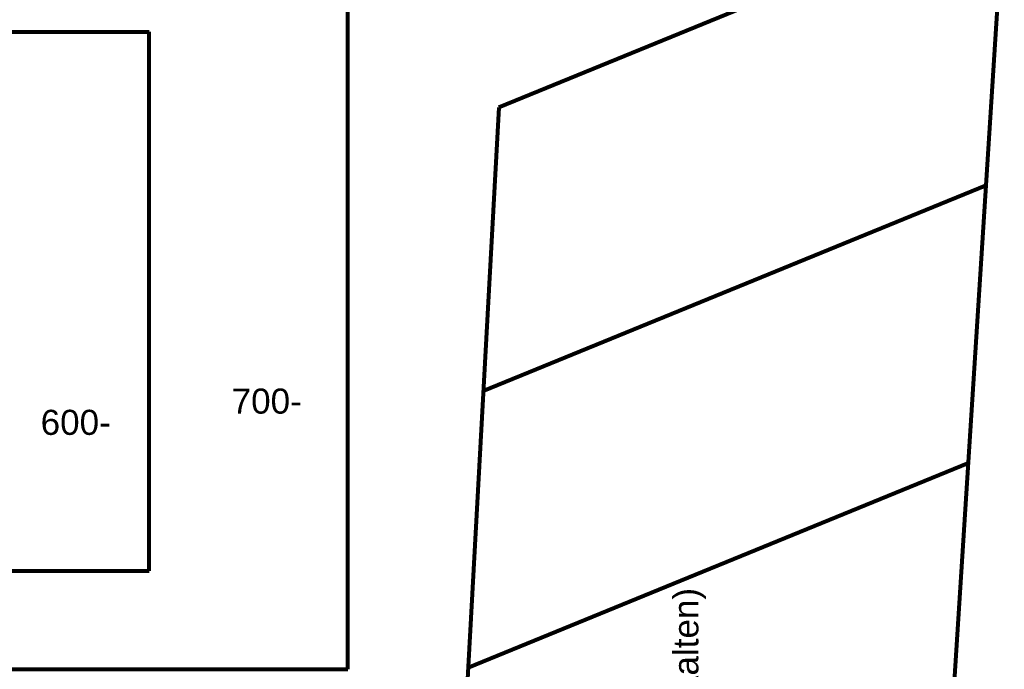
# Model space of a CAD drawing. Header units: millimetres. Extents: x -90830 to 24172, y -102460 to 73669.
# Tile 194 of 198: x 14355 to 24172, y 56845 to 63320. Entities that reach past the tile are written whole.
import ezdxf

# ---------------------------------------------------------------- set-up
doc = ezdxf.new("R2010")
doc.units = ezdxf.units.MM
doc.layers.add('Algemeen', color=253, linetype='Continuous', lineweight=9)
doc.layers.add('Algemeen01', color=253, linetype='Continuous', lineweight=80)
doc.styles.add('ARIAL', font='arial.ttf')

msp = doc.modelspace()

# ---------------------------------------------------------------- linework, layer by layer
at = {"layer": 'Algemeen01'}
for p, q in [((17626.5, 56844.8), (17626.5, 65769.1)), ((24171.6, 64506), (19131.8, 62445.1)), ((22722.7, 41821.5), (24171.6, 64506)), ((1661.5, 63197.1), (15646.5, 63197.1)), ((15646.5, 57824.8), (15646.5, 63197.1)), ((19131.8, 62445.1), (17884.4, 39772.6)), ((23990.3, 61667.5), (18976.2, 59617.1)), ((23813.5, 58899.6), (18824.5, 56859.5)), ((14046.5, 57824.8), (15646.5, 57824.8)), ((14046.5, 56844.8), (17626.5, 56844.8))]:
    msp.add_line(p, q, dxfattribs=at)

# ---------------------------------------------------------------- texts
at = {"layer": 'Algemeen', "char_height": 250, "width": 829.552, "attachment_point": 7, "style": 'ARIAL'}
for s, insert in [('\\W1.00;700-', (16468.1, 59389.4)), ('\\W1.00;600-', (14563.6, 59177.8))]:
    msp.add_mtext(s, dxfattribs=dict(at, insert=insert))
at = {"layer": 'Algemeen', "insert": (21196.8, 47231.3), "char_height": 250, "width": 10599.516, "attachment_point": 7, "rotation": 90, "style": 'ARIAL'}
msp.add_mtext('\\W1.00;op\\~basis\\~van\\~tekeningnr.\\~01-04-11\\~d.d.\\~04-01-16\\~(gemeente\\~Aalten)', dxfattribs=at)

doc.saveas('drawing.dxf')
